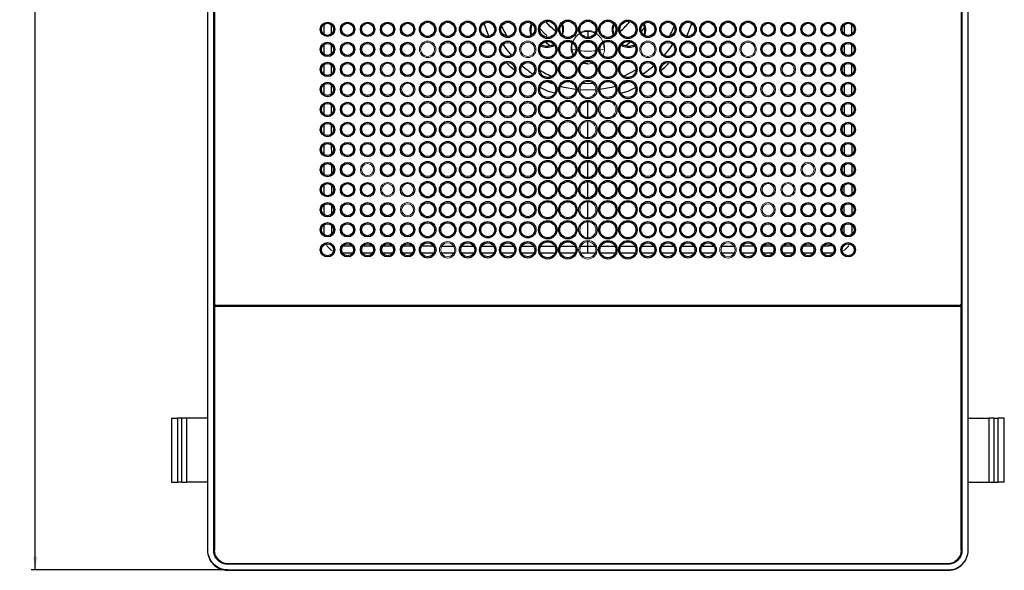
# Model space of a CAD drawing. Header units: millimetres. Extents: x -69 to 684, y -95 to 792.
# Tile 15 of 25: x -69 to 177, y 472 to 610. Entities that reach past the tile are written whole.
import ezdxf

# ---------------------------------------------------------------- set-up
doc = ezdxf.new("R2010")
doc.units = ezdxf.units.MM
doc.layers.add('DRAWINGS', color=7, linetype='Continuous')
doc.styles.add('SLDTEXTSTYLE0', font='TXT', dxfattribs={"width": 0.75})
doc.dimstyles.new('SLDDIMSTYLE0', dxfattribs={"dimtxt": 3.5, "dimasz": 3.302, "dimexe": 0, "dimexo": 0.0625, "dimgap": 0.875, "dimtad": 0, "dimtih": 1, "dimtoh": 1, "dimdec": 0, "dimrnd": 1e-09, "dimzin": 12, "dimdsep": 46, "dimtxsty": 'SLDTEXTSTYLE0', "dimsah": 1, "dimcen": 0.09, "dimadec": 0, "dimazin": 3, "dimtfac": 1, "dimtdec": 0, "dimtofl": 0, "dimtmove": 0, "dimatfit": 3, "dimfxl": 0, "dimfrac": 2, "dimtolj": 1, "dimtzin": 12, "dimarcsym": 0})

# ---------------------------------------------------------------- blocks, each defined once
blk = doc.blocks.new('_D_3')
at = {"layer": 'DRAWINGS'}
for p, q in [((-17.88, 762.31), (-65.9, 762.31)), ((-64.9, 762.31), (-64.9, 633.35)), ((-64.9, 472.55), (-64.9, 627.79)), ((-17.88, 472.55), (-65.9, 472.55))]:
    blk.add_line(p, q, dxfattribs=at)
for points in [[(-64.9, 762.31), (-65.4, 759.01), (-64.39, 759.01)], [(-64.9, 472.55), (-64.39, 475.86), (-65.4, 475.86)]]:
    blk.add_solid(points, dxfattribs=at)
at = {"layer": 'DRAWINGS', "insert": (-68.77, 632.3), "char_height": 3.5, "attachment_point": 1, "style": 'SLDTEXTSTYLE0'}
blk.add_mtext('290', dxfattribs=at)

msp = doc.modelspace()

# ---------------------------------------------------------------- linework, layer by layer
at = {"color": 7, "linetype": 'Continuous', "lineweight": 25}
for p, q in [((-21.88, 757.4), (-21.88, 477.47)), ((-20.33, 477.43), (-20.33, 757.43)), ((166.51, 757.43), (166.51, 477.43)), ((167.97, 757.4), (167.97, 477.47)), ((168.05, 477.47), (168.05, 757.4)), ((-20.11, 695.83), (-20.11, 539.03)), ((166.29, 695.83), (166.29, 539.03)), ((165.79, 538.53), (-19.61, 538.53)), ((-11.07, 538.53), (-11.07, 538.28)), ((-9.7, 538.28), (-9.7, 538.53)), ((2.16, 538.53), (2.16, 538.28)), ((4.01, 538.28), (4.01, 538.53)), ((18.86, 538.53), (18.86, 538.28)), ((20.71, 538.28), (20.71, 538.53)), ((33.86, 538.53), (33.86, 538.28)), ((35.71, 538.28), (35.71, 538.53)), ((46.09, 538.28), (46.09, 538.53)), ((48.09, 538.53), (48.09, 538.28)), ((48.1, 538.53), (48.1, 538.28)), ((98.09, 538.28), (98.09, 538.53)), ((100.09, 538.53), (100.09, 538.28)), ((110.46, 538.53), (110.46, 538.28)), ((112.31, 538.28), (112.31, 538.53)), ((125.46, 538.53), (125.46, 538.28)), ((127.31, 538.28), (127.31, 538.53)), ((142.16, 538.53), (142.16, 538.28)), ((144.01, 538.28), (144.01, 538.53)), ((155.88, 538.53), (155.88, 538.28)), ((157.25, 538.28), (157.25, 538.53)), ((166.29, 538.28), (-20.11, 538.28)), ((-20.11, 538.28), (-20.11, 477.48)), ((166.29, 477.48), (166.29, 538.28)), ((-30.9, 510.43), (-30.9, 494.43)), ((-30.9, 510.43), (-29.35, 510.43)), ((-29.35, 510.43), (-29.35, 494.43)), ((-28.25, 510.43), (-29.35, 510.43)), ((-28.25, 494.43), (-28.25, 510.43)), ((-27.09, 510.43), (-28.25, 510.43)), ((-27.09, 510.43), (-27.09, 494.43)), ((-21.88, 510.43), (-27.09, 510.43)), ((-20.16, 510.43), (-20.31, 510.43)), ((166.34, 510.43), (166.49, 510.43)), ((168.05, 510.43), (173.27, 510.43)), ((173.27, 494.43), (173.27, 510.43)), ((174.43, 510.43), (173.27, 510.43)), ((174.43, 510.43), (174.43, 494.43)), ((174.43, 510.43), (175.53, 510.43)), ((175.53, 494.43), (175.53, 510.43)), ((177.07, 510.43), (175.53, 510.43)), ((177.07, 494.43), (177.07, 510.43)), ((-30.9, 494.43), (-29.35, 494.43)), ((-28.25, 494.43), (-29.35, 494.43)), ((-28.25, 494.43), (-27.09, 494.43)), ((-21.88, 494.43), (-27.09, 494.43)), ((-20.16, 494.43), (-20.31, 494.43)), ((166.34, 494.43), (166.49, 494.43)), ((168.05, 494.43), (173.27, 494.43)), ((173.27, 494.43), (174.43, 494.43)), ((174.43, 494.43), (175.53, 494.43)), ((177.07, 494.43), (175.53, 494.43)), ((-21.79, 477.47), (-21.88, 477.47)), ((-20.33, 477.43), (-20.31, 477.43)), ((166.49, 477.43), (166.51, 477.43)), ((167.97, 477.47), (168.05, 477.47)), ((-16.91, 474.01), (-16.91, 474.03)), ((163.09, 474.01), (-16.91, 474.01)), ((-16.88, 472.55), (-16.88, 472.47)), ((-16.88, 472.47), (163.06, 472.47)), ((-16.81, 474.18), (162.99, 474.18)), ((163.06, 472.47), (163.06, 472.55)), ((163.09, 474.01), (163.09, 474.03))]:
    msp.add_line(p, q, dxfattribs=at)
at = {"color": 144, "linetype": 'Continuous', "lineweight": 18}
for p, q in [((-21.79, 477.47), (-21.79, 757.4)), ((-20.16, 757.4), (-20.16, 477.47)), ((166.34, 477.47), (166.34, 757.4)), ((-20.31, 539.2), (-20.31, 695.66)), ((166.49, 695.66), (166.49, 539.2)), ((62.82, 605.87), (62.64, 605.52)), ((61.85, 603.98), (61.56, 603.44)), ((71.83, 598.97), (73.09, 598.73)), ((73.09, 598.93), (71.97, 599.09)), ((73.09, 598.73), (74.31, 598.96)), ((-20.31, 477.43), (-20.31, 539.2)), ((-20.31, 539.2), (-20.31, 539.2)), ((-19.91, 538.63), (-19.91, 538.28)), ((-8.96, 538.53), (-8.96, 538.28)), ((1.92, 538.28), (1.92, 538.53)), ((11.59, 538.28), (11.59, 538.53)), ((21.93, 538.28), (21.92, 538.53)), ((32.66, 538.53), (32.65, 538.28)), ((113.53, 538.28), (113.52, 538.53)), ((124.26, 538.53), (124.25, 538.28)), ((134.59, 538.28), (134.59, 538.53)), ((140.84, 538.28), (140.75, 538.53)), ((144.26, 538.53), (144.26, 538.28)), ((155.14, 538.28), (155.14, 538.53)), ((166.09, 538.28), (166.09, 538.63)), ((166.49, 539.2), (166.49, 539.2)), ((166.49, 539.2), (166.49, 477.43)), ((-20.16, 477.47), (-20.31, 477.47)), ((-20.15, 476.5), (-20.31, 477.43)), ((166.34, 477.47), (166.49, 477.47)), ((-16.91, 474.03), (-18.35, 474.35)), ((163.09, 474.03), (-16.91, 474.03)), ((-16.88, 474.18), (-16.88, 474.03)), ((-16.88, 474.18), (163.06, 474.18)), ((163.06, 472.55), (-16.88, 472.55)), ((163.06, 473.98), (164.35, 474.23)), ((163.06, 474.03), (163.06, 474.18))]:
    msp.add_line(p, q, dxfattribs=at)
at = {"color": 8, "linetype": 'Continuous', "lineweight": 25}
for p, q in [((7.22, 606.25), (7.22, 608.63)), ((9.02, 608.57), (9.02, 606.28)), ((48.38, 605.74), (47.16, 608.88)), ((51.53, 608.22), (52.82, 605.73)), ((97.79, 605.74), (99.02, 608.88)), ((137.16, 606.28), (137.16, 608.57)), ((138.96, 608.63), (138.96, 606.25)), ((73.09, 607), (73.09, 605.43)), ((9.02, 603.57), (9.02, 601.28)), ((73.09, 604.43), (73.09, 604.23)), ((137.16, 601.28), (137.16, 603.57)), ((138.96, 603.63), (138.96, 601.25)), ((7.22, 596.25), (7.22, 598.63)), ((9.02, 598.57), (9.02, 596.28)), ((137.16, 596.28), (137.16, 598.57)), ((138.96, 598.63), (138.96, 596.25)), ((82.07, 595.75), (85.05, 597.3)), ((7.22, 591.25), (7.22, 593.63)), ((9.02, 593.57), (9.03, 591.28)), ((63.04, 592), (61.19, 592.9)), ((71.94, 594.04), (73.09, 593.93)), ((73.09, 593.93), (74.23, 594.04)), ((83.14, 592), (84.99, 592.9)), ((137.16, 591.28), (137.16, 593.57)), ((138.96, 593.63), (138.96, 591.25)), ((64.82, 591.49), (63.04, 592)), ((73.09, 592.25), (71.09, 592.33)), ((75.09, 592.33), (73.09, 592.25)), ((81.36, 591.49), (83.14, 592)), ((7.22, 586.25), (7.22, 588.63)), ((9.03, 588.56), (9.03, 586.29)), ((73.09, 585.43), (73.09, 589.43)), ((137.15, 586.29), (137.15, 588.57)), ((138.96, 588.63), (138.96, 586.25)), ((7.22, 581.25), (7.22, 583.63)), ((9.03, 583.56), (9.03, 581.29)), ((73.09, 580.43), (73.09, 584.43)), ((137.15, 581.29), (137.15, 583.56)), ((7.21, 576.25), (7.21, 578.63)), ((9.03, 578.56), (9.04, 576.29)), ((73.09, 575.43), (73.09, 579.43)), ((137.14, 576.29), (137.14, 578.56)), ((7.21, 571.25), (7.21, 573.63)), ((9.04, 573.55), (9.04, 571.3)), ((73.09, 570.43), (73.09, 574.43)), ((137.14, 571.3), (137.14, 573.55)), ((7.21, 566.25), (7.21, 568.63)), ((9.05, 568.55), (9.05, 566.3)), ((73.09, 565.43), (73.09, 569.43)), ((137.13, 566.3), (137.13, 568.55)), ((138.97, 568.63), (138.97, 566.25)), ((7.21, 561.25), (7.21, 563.62)), ((9.05, 563.54), (9.06, 561.3)), ((73.09, 560.43), (73.09, 564.43)), ((137.12, 561.3), (137.13, 563.54)), ((7.21, 556.26), (7.21, 558.62)), ((9.06, 558.54), (9.06, 557.32)), ((73.09, 555.43), (73.09, 559.43)), ((137.12, 557.32), (137.12, 558.54)), ((138.97, 558.62), (138.97, 556.26)), ((9.06, 557.32), (9.07, 556.32)), ((137.11, 556.32), (137.12, 557.32)), ((11.99, 553.41), (12.98, 553.4)), ((12.98, 553.4), (14.22, 553.4)), ((16.98, 553.4), (19.23, 553.4)), ((21.97, 553.39), (24.24, 553.39)), ((26.97, 553.38), (29.24, 553.38)), ((36.31, 553.37), (39.88, 553.37)), ((41.65, 553.37), (44.54, 553.37)), ((51.64, 553.36), (54.54, 553.36)), ((56.64, 553.36), (59.54, 553.36)), ((61.33, 553.36), (64.82, 553.36)), ((66.32, 553.36), (69.82, 553.35)), ((71.02, 553.35), (73.09, 553.35)), ((73.09, 553.35), (73.09, 554.73)), ((73.09, 553.35), (75.19, 553.35)), ((76.36, 553.35), (79.85, 553.36)), ((81.36, 553.36), (84.85, 553.36)), ((86.64, 553.36), (89.54, 553.36)), ((91.64, 553.36), (94.54, 553.36)), ((96.64, 553.37), (99.54, 553.37)), ((101.64, 553.37), (104.53, 553.37)), ((111.65, 553.38), (114.53, 553.38)), ((116.94, 553.38), (119.21, 553.38)), ((121.94, 553.39), (124.21, 553.39)), ((126.95, 553.39), (129.2, 553.4)), ((131.96, 553.4), (133.2, 553.4)), ((14.27, 551.55), (11.91, 551.55)), ((24.27, 551.55), (21.9, 551.55)), ((44.57, 551.56), (41.61, 551.56)), ((49.57, 551.56), (46.61, 551.56)), ((54.57, 551.56), (51.61, 551.56)), ((59.57, 551.56), (56.61, 551.56)), ((64.87, 551.56), (61.33, 551.56)), ((69.87, 551.56), (66.33, 551.56)), ((73.09, 551.56), (70.99, 551.56)), ((75.18, 551.56), (73.09, 551.56)), ((79.85, 551.56), (76.31, 551.56)), ((84.85, 551.56), (81.31, 551.56)), ((94.57, 551.56), (91.61, 551.56)), ((99.57, 551.56), (96.61, 551.56)), ((104.57, 551.56), (101.61, 551.56)), ((114.56, 551.56), (111.61, 551.56)), ((119.28, 551.55), (116.91, 551.55)), ((124.28, 551.55), (121.91, 551.55)), ((129.28, 551.55), (126.91, 551.55)), ((134.27, 551.55), (131.91, 551.55)), ((-13.83, 538.53), (-13.83, 538.28)), ((-11.83, 538.28), (-11.83, 538.53)), ((4.23, 538.53), (4.24, 538.28)), ((17.66, 538.53), (17.65, 538.28)), ((20.92, 538.53), (20.92, 538.28)), ((35.92, 538.53), (35.92, 538.28)), ((36.93, 538.28), (36.92, 538.53)), ((109.26, 538.53), (109.25, 538.28)), ((112.52, 538.53), (112.52, 538.28)), ((127.52, 538.53), (127.52, 538.28)), ((128.53, 538.28), (128.52, 538.53)), ((158.01, 538.53), (158.01, 538.28)), ((160.01, 538.28), (160.01, 538.53))]:
    msp.add_line(p, q, dxfattribs=at)
at = {"color": 8, "linetype": 'Continuous', "lineweight": 25, "flags": 128}
for points in [[(49.76, 607.94), (49.75, 607.97), (49.65, 608.22)], [(96.53, 608.22), (96.43, 607.97), (96.42, 607.94)], [(54.04, 600.96), (52.63, 602.75), (51.94, 603.75)], [(94.23, 603.75), (93.55, 602.75), (92.14, 600.96)], [(64.62, 593.71), (64.32, 593.82), (62.86, 594.42)], [(70.09, 592.43), (67.17, 592.95), (66.24, 593.2)], [(79.94, 593.2), (79, 592.95), (76.09, 592.43)], [(83.32, 594.42), (81.86, 593.82), (81.56, 593.71)], [(138.97, 578.63), (138.97, 576.35), (138.97, 576.25)], [(138.97, 573.63), (138.97, 572.89), (138.97, 571.25)], [(138.97, 563.62), (138.97, 563.01), (138.97, 561.25)], [(134.19, 553.42), (133.56, 553.41), (133.29, 553.4), (133.22, 553.4), (133.2, 553.4), (133.2, 553.4), (133.2, 553.4), (133.2, 553.4)], [(19.27, 551.55), (18.66, 551.55), (16.9, 551.55)], [(29.27, 551.55), (28.55, 551.55), (26.9, 551.55)], [(34.57, 551.56), (32.01, 551.56), (31.62, 551.56)], [(109.93, 551.56), (109.86, 551.56), (106.28, 551.56)]]:
    msp.add_lwpolyline(points, dxfattribs=at)
at = {"color": 7, "linetype": 'Continuous', "lineweight": 25, "flags": 128}
for points in [[(65.04, 606.97), (63.68, 608.17), (62.63, 609.38)], [(87.25, 608.03), (86.87, 607.47), (86.43, 606.89)], [(62.84, 603.18), (61.66, 603.36), (61.37, 603.46)], [(63.69, 603.27), (62.74, 603.94), (62.32, 604.28)], [(64.69, 603.63), (64.02, 603.36), (62.84, 603.18)], [(73.91, 604.26), (73.49, 604.24), (72.27, 604.26)], [(83.34, 603.18), (82.16, 603.36), (81.49, 603.63)], [(83.86, 604.28), (83.44, 603.94), (82.49, 603.27)], [(84.81, 603.46), (84.52, 603.36), (83.34, 603.18)]]:
    msp.add_lwpolyline(points, dxfattribs=at)
at = {"color": 144, "linetype": 'Continuous', "lineweight": 18, "flags": 128}
for points in [[(69.11, 602.49), (69.4, 602.42), (70.08, 602.27)], [(76.1, 602.27), (76.77, 602.42), (77.22, 602.54)]]:
    msp.add_lwpolyline(points, dxfattribs=at)
at = {"color": 7, "linetype": 'Continuous', "lineweight": 25}
for centre, radius in [((63.09, 607.43), 2.3), ((68.09, 607.43), 2.3), ((73.09, 607.43), 2.3), ((78.09, 607.43), 2.3), ((83.09, 607.43), 2.3), ((8.09, 607.43), 1.8), ((8.09, 607.43), 1.5), ((13.09, 607.43), 1.8), ((13.09, 607.43), 1.5), ((18.09, 607.43), 1.8), ((18.09, 607.43), 1.5), ((23.09, 607.43), 1.8), ((23.09, 607.43), 1.5), ((28.09, 607.43), 1.8), ((28.09, 607.43), 1.5), ((33.09, 607.43), 2.05), ((33.09, 607.43), 1.75), ((38.09, 607.43), 2.05), ((38.09, 607.43), 1.75), ((43.09, 607.43), 2.05), ((43.09, 607.43), 1.75), ((48.09, 607.43), 2.05), ((48.09, 607.43), 1.75), ((53.09, 607.43), 2.05), ((53.09, 607.43), 1.75), ((58.09, 607.43), 2.05), ((58.09, 607.43), 1.75), ((63.09, 607.43), 2), ((68.09, 607.43), 2), ((73.09, 607.43), 2), ((78.09, 607.43), 2), ((83.09, 607.43), 2), ((88.09, 607.43), 2.05), ((88.09, 607.43), 1.75), ((93.09, 607.43), 2.05), ((93.09, 607.43), 1.75), ((98.09, 607.43), 2.05), ((98.09, 607.43), 1.75), ((103.09, 607.43), 2.05), ((103.09, 607.43), 1.75), ((108.09, 607.43), 2.05), ((108.09, 607.43), 1.75), ((113.09, 607.43), 2.05), ((113.09, 607.43), 1.75), ((118.09, 607.43), 1.8), ((118.09, 607.43), 1.5), ((123.09, 607.43), 1.8), ((123.09, 607.43), 1.5), ((128.09, 607.43), 1.8), ((128.09, 607.43), 1.5), ((133.09, 607.43), 1.8), ((133.09, 607.43), 1.5), ((138.09, 607.43), 1.8), ((138.09, 607.43), 1.5), ((8.09, 602.43), 1.8), ((8.09, 602.43), 1.5), ((13.09, 602.43), 1.8), ((13.09, 602.43), 1.5), ((18.09, 602.43), 1.8), ((18.09, 602.43), 1.5), ((23.09, 602.43), 1.8), ((23.09, 602.43), 1.5), ((28.09, 602.43), 1.8), ((28.09, 602.43), 1.5), ((38.09, 602.43), 2.05), ((38.09, 602.43), 1.75), ((43.09, 602.43), 2.05), ((43.09, 602.43), 1.75), ((48.09, 602.43), 2.05), ((48.09, 602.43), 1.75), ((53.09, 602.43), 2.05), ((53.09, 602.43), 1.75), ((63.09, 602.43), 2.3), ((63.09, 602.43), 2), ((68.09, 602.43), 2.3), ((68.09, 602.43), 2), ((73.09, 602.43), 2.3), ((73.09, 602.43), 2), ((78.09, 602.43), 2.3), ((78.09, 602.43), 2), ((83.09, 602.43), 2.3), ((83.09, 602.43), 2), ((93.09, 602.43), 2.05), ((93.09, 602.43), 1.75), ((98.09, 602.43), 2.05), ((98.09, 602.43), 1.75), ((103.09, 602.43), 2.05), ((103.09, 602.43), 1.75), ((108.09, 602.43), 2.05), ((108.09, 602.43), 1.75), ((118.09, 602.43), 1.8), ((118.09, 602.43), 1.5), ((123.09, 602.43), 1.8), ((123.09, 602.43), 1.5), ((128.09, 602.43), 1.8), ((128.09, 602.43), 1.5), ((133.09, 602.43), 1.8), ((133.09, 602.43), 1.5), ((138.09, 602.43), 1.8), ((138.09, 602.43), 1.5), ((8.09, 597.43), 1.8), ((8.09, 597.43), 1.5), ((13.09, 597.43), 1.8), ((13.09, 597.43), 1.5), ((18.09, 597.43), 1.8), ((18.09, 597.43), 1.5), ((23.09, 597.43), 1.8), ((28.09, 597.43), 1.8), ((28.09, 597.43), 1.5), ((33.09, 597.43), 2.05), ((33.09, 597.43), 1.75), ((38.09, 597.43), 2.05), ((38.09, 597.43), 1.75), ((43.09, 597.43), 2.05), ((43.09, 597.43), 1.75), ((48.09, 597.43), 2.05), ((48.09, 597.43), 1.75), ((53.09, 597.43), 2.05), ((53.09, 597.43), 1.75), ((58.09, 597.43), 2.05), ((58.09, 597.43), 1.75), ((63.09, 597.43), 2.3), ((63.09, 597.43), 2), ((68.09, 597.43), 2.3), ((68.09, 597.43), 2), ((73.09, 597.43), 2.3), ((73.09, 597.43), 2), ((78.09, 597.43), 2.3), ((78.09, 597.43), 2), ((83.09, 597.43), 2.3), ((83.09, 597.43), 2), ((88.09, 597.43), 2.05), ((88.09, 597.43), 1.75), ((93.09, 597.43), 2.05), ((93.09, 597.43), 1.75), ((98.09, 597.43), 2.05), ((98.09, 597.43), 1.75), ((103.09, 597.43), 2.05), ((103.09, 597.43), 1.75), ((108.09, 597.43), 2.05), ((108.09, 597.43), 1.75), ((113.09, 597.43), 2.05), ((113.09, 597.43), 1.75), ((118.09, 597.43), 1.8), ((118.09, 597.43), 1.5), ((123.09, 597.43), 1.8), ((128.09, 597.43), 1.8), ((128.09, 597.43), 1.5), ((133.09, 597.43), 1.8), ((133.09, 597.43), 1.5), ((138.09, 597.43), 1.8), ((138.09, 597.43), 1.5), ((8.09, 592.43), 1.8), ((8.09, 592.43), 1.5), ((13.09, 592.43), 1.8), ((13.09, 592.43), 1.5), ((18.09, 592.43), 1.8), ((18.09, 592.43), 1.5), ((23.09, 592.43), 1.8), ((23.09, 592.43), 1.5), ((28.09, 592.43), 1.8), ((33.09, 592.43), 2.05), ((33.09, 592.43), 1.75), ((38.09, 592.43), 2.05), ((38.09, 592.43), 1.75), ((43.09, 592.43), 2.05), ((43.09, 592.43), 1.75), ((48.09, 592.43), 2.05), ((48.09, 592.43), 1.75), ((53.09, 592.43), 2.05), ((53.09, 592.43), 1.75), ((58.09, 592.43), 2.05), ((58.09, 592.43), 1.75), ((63.09, 592.43), 2.3), ((63.09, 592.43), 2), ((68.09, 592.43), 2.3), ((68.09, 592.43), 2), ((73.09, 592.43), 2.3), ((78.09, 592.43), 2.3), ((78.09, 592.43), 2), ((83.09, 592.43), 2.3), ((83.09, 592.43), 2), ((88.09, 592.43), 2.05), ((88.09, 592.43), 1.75), ((93.09, 592.43), 2.05), ((93.09, 592.43), 1.75), ((98.09, 592.43), 2.05), ((98.09, 592.43), 1.75), ((103.09, 592.43), 2.05), ((103.09, 592.43), 1.75), ((108.09, 592.43), 2.05), ((108.09, 592.43), 1.75), ((113.09, 592.43), 2.05), ((113.09, 592.43), 1.75), ((118.09, 592.43), 1.8), ((123.09, 592.43), 1.8), ((123.09, 592.43), 1.5), ((128.09, 592.43), 1.8), ((128.09, 592.43), 1.5), ((133.09, 592.43), 1.8), ((133.09, 592.43), 1.5), ((138.09, 592.43), 1.8), ((138.09, 592.43), 1.5), ((8.09, 587.43), 1.8), ((8.09, 587.43), 1.5), ((13.09, 587.43), 1.8), ((13.09, 587.43), 1.5), ((18.09, 587.43), 1.8), ((18.09, 587.43), 1.5), ((23.09, 587.43), 1.8), ((23.09, 587.43), 1.5), ((28.09, 587.43), 1.8), ((28.09, 587.43), 1.5), ((33.09, 587.43), 2.05), ((33.09, 587.43), 1.75), ((38.09, 587.43), 2.05), ((38.09, 587.43), 1.75), ((43.09, 587.43), 2.05), ((43.09, 587.43), 1.75), ((48.09, 587.43), 2.05), ((48.09, 587.43), 1.75), ((53.09, 587.43), 2.05), ((53.09, 587.43), 1.75), ((58.09, 587.43), 2.05), ((58.09, 587.43), 1.75), ((63.09, 587.43), 2.3), ((63.09, 587.43), 2), ((68.09, 587.43), 2.3), ((73.09, 587.43), 2.3), ((73.09, 587.43), 2), ((78.09, 587.43), 2.3), ((83.09, 587.43), 2.3), ((83.09, 587.43), 2), ((88.09, 587.43), 2.05), ((88.09, 587.43), 1.75), ((93.09, 587.43), 2.05), ((93.09, 587.43), 1.75), ((98.09, 587.43), 2.05), ((98.09, 587.43), 1.75), ((103.09, 587.43), 2.05), ((103.09, 587.43), 1.75), ((108.09, 587.43), 2.05), ((108.09, 587.43), 1.75), ((113.09, 587.43), 2.05), ((113.09, 587.43), 1.75), ((118.09, 587.43), 1.8), ((118.09, 587.43), 1.5), ((123.09, 587.43), 1.8), ((123.09, 587.43), 1.5), ((128.09, 587.43), 1.8), ((128.09, 587.43), 1.5), ((133.09, 587.43), 1.8), ((133.09, 587.43), 1.5), ((138.09, 587.43), 1.8), ((138.09, 587.43), 1.5), ((8.09, 582.43), 1.8), ((8.09, 582.43), 1.5), ((13.09, 582.43), 1.8), ((13.09, 582.43), 1.5), ((18.09, 582.43), 1.8), ((18.09, 582.43), 1.5), ((23.09, 582.43), 1.8), ((23.09, 582.43), 1.5), ((28.09, 582.43), 1.8), ((28.09, 582.43), 1.5), ((33.09, 582.43), 2.05), ((33.09, 582.43), 1.75), ((38.09, 582.43), 2.05), ((38.09, 582.43), 1.75), ((43.09, 582.43), 2.05), ((43.09, 582.43), 1.75), ((48.09, 582.43), 2.05), ((48.09, 582.43), 1.75), ((53.09, 582.43), 2.05), ((53.09, 582.43), 1.75), ((58.09, 582.43), 2.05), ((58.09, 582.43), 1.75), ((63.09, 582.43), 2.3), ((63.09, 582.43), 2), ((68.09, 582.43), 2.3), ((68.09, 582.43), 2), ((73.09, 582.43), 2.3), ((78.09, 582.43), 2.3), ((78.09, 582.43), 2), ((83.09, 582.43), 2.3), ((83.09, 582.43), 2), ((88.09, 582.43), 2.05), ((88.09, 582.43), 1.75), ((93.09, 582.43), 2.05), ((93.09, 582.43), 1.75), ((98.09, 582.43), 2.05), ((98.09, 582.43), 1.75), ((103.09, 582.43), 2.05), ((103.09, 582.43), 1.75), ((108.09, 582.43), 2.05), ((108.09, 582.43), 1.75), ((113.09, 582.43), 2.05), ((113.09, 582.43), 1.75), ((118.09, 582.43), 1.8), ((118.09, 582.43), 1.5), ((123.09, 582.43), 1.8), ((123.09, 582.43), 1.5), ((128.09, 582.43), 1.8), ((128.09, 582.43), 1.5), ((133.09, 582.43), 1.8), ((133.09, 582.43), 1.5), ((138.09, 582.43), 1.8), ((138.09, 582.43), 1.5), ((8.09, 577.43), 1.8), ((8.09, 577.43), 1.5), ((13.09, 577.43), 1.8), ((13.09, 577.43), 1.5), ((18.09, 577.43), 1.8), ((18.09, 577.43), 1.5), ((23.09, 577.43), 1.8), ((23.09, 577.43), 1.5), ((28.09, 577.43), 1.8), ((28.09, 577.43), 1.5), ((33.09, 577.43), 2.05), ((33.09, 577.43), 1.75), ((38.09, 577.43), 2.05), ((38.09, 577.43), 1.75), ((43.09, 577.43), 2.05), ((43.09, 577.43), 1.75), ((48.09, 577.43), 2.05), ((48.09, 577.43), 1.75), ((53.09, 577.43), 2.05), ((53.09, 577.43), 1.75), ((58.09, 577.43), 2.05), ((58.09, 577.43), 1.75), ((63.09, 577.43), 2.3), ((63.09, 577.43), 2), ((68.09, 577.43), 2.3), ((68.09, 577.43), 2), ((73.09, 577.43), 2.3), ((73.09, 577.43), 2), ((78.09, 577.43), 2.3), ((78.09, 577.43), 2), ((83.09, 577.43), 2.3), ((83.09, 577.43), 2), ((88.09, 577.43), 2.05), ((88.09, 577.43), 1.75), ((93.09, 577.43), 2.05), ((93.09, 577.43), 1.75), ((98.09, 577.43), 2.05), ((98.09, 577.43), 1.75), ((103.09, 577.43), 2.05), ((103.09, 577.43), 1.75), ((108.09, 577.43), 2.05), ((108.09, 577.43), 1.75), ((113.09, 577.43), 2.05), ((113.09, 577.43), 1.75), ((118.09, 577.43), 1.8), ((118.09, 577.43), 1.5), ((123.09, 577.43), 1.8), ((123.09, 577.43), 1.5), ((128.09, 577.43), 1.8), ((128.09, 577.43), 1.5), ((133.09, 577.43), 1.8), ((133.09, 577.43), 1.5), ((138.09, 577.43), 1.8), ((138.09, 577.43), 1.5), ((8.09, 572.43), 1.8), ((8.09, 572.43), 1.5), ((13.09, 572.43), 1.8), ((13.09, 572.43), 1.5), ((23.09, 572.43), 1.8), ((23.09, 572.43), 1.5), ((28.09, 572.43), 1.8), ((28.09, 572.43), 1.5), ((33.09, 572.43), 2.05), ((33.09, 572.43), 1.75), ((38.09, 572.43), 2.05), ((38.09, 572.43), 1.75), ((43.09, 572.43), 2.05), ((43.09, 572.43), 1.75), ((48.09, 572.43), 2.05), ((48.09, 572.43), 1.75), ((53.09, 572.43), 2.05), ((53.09, 572.43), 1.75), ((58.09, 572.43), 2.05), ((58.09, 572.43), 1.75), ((63.09, 572.43), 2.3), ((63.09, 572.43), 2), ((68.09, 572.43), 2.3), ((68.09, 572.43), 2), ((73.09, 572.43), 2.3), ((73.09, 572.43), 2), ((78.09, 572.43), 2.3), ((78.09, 572.43), 2), ((83.09, 572.43), 2.3), ((83.09, 572.43), 2), ((88.09, 572.43), 2.05), ((88.09, 572.43), 1.75), ((93.09, 572.43), 2.05), ((93.09, 572.43), 1.75), ((98.09, 572.43), 2.05), ((98.09, 572.43), 1.75), ((103.09, 572.43), 2.05), ((103.09, 572.43), 1.75), ((108.09, 572.43), 2.05), ((108.09, 572.43), 1.75), ((113.09, 572.43), 2.05), ((113.09, 572.43), 1.75), ((118.09, 572.43), 1.8), ((118.09, 572.43), 1.5), ((123.09, 572.43), 1.8), ((123.09, 572.43), 1.5), ((133.09, 572.43), 1.8), ((133.09, 572.43), 1.5), ((138.09, 572.43), 1.8), ((138.09, 572.43), 1.5), ((8.09, 567.43), 1.8), ((8.09, 567.43), 1.5), ((13.09, 567.43), 1.8), ((13.09, 567.43), 1.5), ((18.09, 567.43), 1.8), ((18.09, 567.43), 1.5), ((28.09, 567.43), 1.8), ((33.09, 567.43), 2.05), ((33.09, 567.43), 1.75), ((38.09, 567.43), 2.05), ((38.09, 567.43), 1.75), ((43.09, 567.43), 2.05), ((43.09, 567.43), 1.75), ((48.09, 567.43), 2.05), ((48.09, 567.43), 1.75), ((53.09, 567.43), 2.05), ((53.09, 567.43), 1.75), ((58.09, 567.43), 2.05), ((58.09, 567.43), 1.75), ((63.09, 567.43), 2.3), ((63.09, 567.43), 2), ((68.09, 567.43), 2.3), ((68.09, 567.43), 2), ((73.09, 567.43), 2.3), ((73.09, 567.43), 2), ((78.09, 567.43), 2.3), ((78.09, 567.43), 2), ((83.09, 567.43), 2.3), ((83.09, 567.43), 2), ((88.09, 567.43), 2.05), ((88.09, 567.43), 1.75), ((93.09, 567.43), 2.05), ((93.09, 567.43), 1.75), ((98.09, 567.43), 2.05), ((98.09, 567.43), 1.75), ((103.09, 567.43), 2.05), ((103.09, 567.43), 1.75), ((108.09, 567.43), 2.05), ((108.09, 567.43), 1.75), ((113.09, 567.43), 2.05), ((113.09, 567.43), 1.75), ((118.09, 567.43), 1.8), ((128.09, 567.43), 1.8), ((128.09, 567.43), 1.5), ((133.09, 567.43), 1.8), ((133.09, 567.43), 1.5), ((138.09, 567.43), 1.8), ((138.09, 567.43), 1.5), ((8.09, 562.43), 1.8), ((8.09, 562.43), 1.5), ((13.09, 562.43), 1.8), ((13.09, 562.43), 1.5), ((18.09, 562.43), 1.8), ((18.09, 562.43), 1.5), ((23.09, 562.43), 1.8), ((23.09, 562.43), 1.5), ((33.09, 562.43), 2.05), ((33.09, 562.43), 1.75), ((38.09, 562.43), 2.05), ((38.09, 562.43), 1.75), ((43.09, 562.43), 2.05), ((43.09, 562.43), 1.75), ((48.09, 562.43), 2.05), ((48.09, 562.43), 1.75), ((53.09, 562.43), 2.05), ((53.09, 562.43), 1.75), ((58.09, 562.43), 2.05), ((58.09, 562.43), 1.75), ((63.09, 562.43), 2.3), ((63.09, 562.43), 2), ((68.09, 562.43), 2.3), ((68.09, 562.43), 2), ((73.09, 562.43), 2.3), ((78.09, 562.43), 2.3), ((78.09, 562.43), 2), ((83.09, 562.43), 2.3), ((83.09, 562.43), 2), ((88.09, 562.43), 2.05), ((88.09, 562.43), 1.75), ((93.09, 562.43), 2.05), ((93.09, 562.43), 1.75), ((98.09, 562.43), 2.05), ((98.09, 562.43), 1.75), ((103.09, 562.43), 2.05), ((103.09, 562.43), 1.75), ((108.09, 562.43), 2.05), ((108.09, 562.43), 1.75), ((113.09, 562.43), 2.05), ((113.09, 562.43), 1.75), ((123.09, 562.43), 1.8), ((123.09, 562.43), 1.5), ((128.09, 562.43), 1.8), ((128.09, 562.43), 1.5), ((133.09, 562.43), 1.8), ((133.09, 562.43), 1.5), ((138.09, 562.43), 1.8), ((138.09, 562.43), 1.5), ((8.09, 557.43), 1.8), ((8.09, 557.43), 1.5), ((13.09, 557.43), 1.8), ((13.09, 557.43), 1.5), ((18.09, 557.43), 1.8), ((18.09, 557.43), 1.5), ((23.09, 557.43), 1.8), ((23.09, 557.43), 1.5), ((28.09, 557.43), 1.8), ((28.09, 557.43), 1.5), ((33.09, 557.43), 2.05), ((33.09, 557.43), 1.75), ((38.09, 557.43), 2.05), ((38.09, 557.43), 1.75), ((43.09, 557.43), 2.05), ((43.09, 557.43), 1.75), ((48.09, 557.43), 2.05), ((48.09, 557.43), 1.75), ((53.09, 557.43), 2.05), ((53.09, 557.43), 1.75), ((58.09, 557.43), 2.05), ((58.09, 557.43), 1.75), ((63.09, 557.43), 2.3), ((63.09, 557.43), 2), ((68.09, 557.43), 2.3), ((68.09, 557.43), 2), ((73.09, 557.43), 2.3), ((78.09, 557.43), 2.3), ((78.09, 557.43), 2), ((83.09, 557.43), 2.3), ((83.09, 557.43), 2), ((88.09, 557.43), 2.05), ((88.09, 557.43), 1.75), ((93.09, 557.43), 2.05), ((93.09, 557.43), 1.75), ((98.09, 557.43), 2.05), ((98.09, 557.43), 1.75), ((103.09, 557.43), 2.05), ((103.09, 557.43), 1.75), ((108.09, 557.43), 2.05), ((108.09, 557.43), 1.75), ((113.09, 557.43), 2.05), ((113.09, 557.43), 1.75), ((118.09, 557.43), 1.8), ((118.09, 557.43), 1.5), ((123.09, 557.43), 1.8), ((123.09, 557.43), 1.5), ((128.09, 557.43), 1.8), ((128.09, 557.43), 1.5), ((133.09, 557.43), 1.8), ((133.09, 557.43), 1.5), ((138.09, 557.43), 1.8), ((138.09, 557.43), 1.5), ((8.09, 552.43), 1.8), ((8.09, 552.43), 1.5), ((13.09, 552.43), 1.8), ((13.09, 552.43), 1.5), ((18.09, 552.43), 1.8), ((18.09, 552.43), 1.5), ((23.09, 552.43), 1.8), ((23.09, 552.43), 1.5), ((28.09, 552.43), 1.8), ((28.09, 552.43), 1.5), ((33.09, 552.43), 2.05), ((33.09, 552.43), 1.75), ((43.09, 552.43), 2.05), ((43.09, 552.43), 1.75), ((48.09, 552.43), 2.05), ((48.09, 552.43), 1.75), ((53.09, 552.43), 2.05), ((53.09, 552.43), 1.75), ((58.09, 552.43), 2.05), ((58.09, 552.43), 1.75), ((63.09, 552.43), 2.3), ((63.09, 552.43), 2), ((68.09, 552.43), 2.3), ((68.09, 552.43), 2), ((78.09, 552.43), 2.3), ((78.09, 552.43), 2), ((83.09, 552.43), 2.3), ((83.09, 552.43), 2), ((88.09, 552.43), 2.05), ((88.09, 552.43), 1.75), ((93.09, 552.43), 2.05), ((93.09, 552.43), 1.75), ((98.09, 552.43), 2.05), ((98.09, 552.43), 1.75), ((103.09, 552.43), 2.05), ((103.09, 552.43), 1.75), ((113.09, 552.43), 2.05), ((113.09, 552.43), 1.75), ((118.09, 552.43), 1.8), ((118.09, 552.43), 1.5), ((123.09, 552.43), 1.8), ((123.09, 552.43), 1.5), ((128.09, 552.43), 1.8), ((128.09, 552.43), 1.5), ((133.09, 552.43), 1.8), ((133.09, 552.43), 1.5), ((138.09, 552.43), 1.8), ((138.09, 552.43), 1.5)]:
    msp.add_circle(centre, radius, dxfattribs=at)
at = {"color": 144, "linetype": 'Continuous', "lineweight": 18}
for centre, radius in [((33.09, 602.43), 2.05), ((33.09, 602.43), 1.75), ((58.09, 602.43), 2.05), ((58.09, 602.43), 1.75), ((88.09, 602.43), 2.05), ((88.09, 602.43), 1.75), ((113.09, 602.43), 2.05), ((113.09, 602.43), 1.75), ((23.09, 597.43), 1.5), ((123.09, 597.43), 1.5), ((28.09, 592.43), 1.5), ((73.09, 592.43), 2), ((118.09, 592.43), 1.5), ((68.09, 587.43), 2), ((78.09, 587.43), 2), ((73.09, 582.43), 2), ((18.09, 572.43), 1.8), ((18.09, 572.43), 1.5), ((128.09, 572.43), 1.8), ((128.09, 572.43), 1.5), ((23.09, 567.43), 1.8), ((23.09, 567.43), 1.5), ((28.09, 567.43), 1.5), ((118.09, 567.43), 1.5), ((123.09, 567.43), 1.8), ((123.09, 567.43), 1.5), ((28.09, 562.43), 1.8), ((28.09, 562.43), 1.5), ((73.09, 562.43), 2), ((118.09, 562.43), 1.8), ((118.09, 562.43), 1.5), ((73.09, 557.43), 2), ((38.09, 552.43), 2.05), ((38.09, 552.43), 1.75), ((73.09, 552.43), 2.3), ((73.09, 552.43), 2), ((108.09, 552.43), 2.05), ((108.09, 552.43), 1.75)]:
    msp.add_circle(centre, radius, dxfattribs=at)
at = {"color": 7, "linetype": 'Continuous', "lineweight": 25}
for centre, radius, start, end in [((62.84, 607.18), 4, 156.0812, 197.8159), ((62.84, 607.18), 4, 343.2525, 22.2633), ((83.34, 607.18), 4, 157.7367, 196.7475), ((73.09, 617.43), 13.2, 307.5967, 322.4033), ((83.34, 607.18), 4, 342.1841, 23.9188)]:
    msp.add_arc(centre, radius, start, end, dxfattribs=at)
at = {"color": 144, "linetype": 'Continuous', "lineweight": 18}
for centre, radius, start, end in [((73.09, 617.43), 15.46, 219.164, 228.3875), ((73.09, 602.93), 4, 360, 207.7954), ((73.09, 617.43), 15.46, 262.6705, 277.3295), ((-19.61, 539.03), 0.5, 180, 270), ((140.93, 538.07), 1, 12.2515, 27.5292), ((165.79, 539.03), 0.5, 270, 0), ((45.1, 536.88), 1.51, 68.1051, 90.2227), ((101.08, 536.88), 1.51, 89.7773, 111.8949), ((-16.81, 477.48), 3.3, 180, 270), ((162.99, 477.48), 3.3, 270, 0)]:
    msp.add_arc(centre, radius, start, end, dxfattribs=at)
at = {"color": 8, "linetype": 'Continuous', "lineweight": 25}
for start, end in [(229.1549, 237.1053), (302.8947, 310.8451)]:
    msp.add_arc((73.09, 617.43), 25.18, start, end, dxfattribs=at)
for points, knots in [([(59.02, 608.89), (58.99, 608.84), (58.71, 608.32), (58.53, 607.25), (58.77, 606.32), (58.88, 605.9)], [0, 0, 0, 0, 0.061278, 0.575341, 1, 1, 1, 1]), ([(66.8, 605.95), (66.91, 606.35), (67.14, 607.27), (66.97, 608.29), (66.71, 608.79), (66.69, 608.82)], [0, 0, 0, 0, 0.42681, 0.962058, 1, 1, 1, 1]), ([(79.49, 608.82), (79.47, 608.79), (79.21, 608.29), (79.04, 607.27), (79.27, 606.35), (79.38, 605.95)], [0, 0, 0, 0, 0.037942, 0.57319, 1, 1, 1, 1]), ([(87.3, 605.9), (87.41, 606.32), (87.65, 607.25), (87.47, 608.32), (87.19, 608.84), (87.16, 608.89)], [0, 0, 0, 0, 0.424659, 0.938722, 1, 1, 1, 1]), ([(93.45, 605.75), (93.62, 606.04), (94.1, 606.81), (94.44, 607.65), (94.66, 608.18)], [0, 0, 0, 0, 0.36993, 1, 1, 1, 1]), ([(7.22, 601.25), (7.22, 602.02), (7.22, 602.82), (7.22, 603.61), (7.22, 603.63)], [0, 0, 0, 0, 0.976572, 1, 1, 1, 1]), ([(61.29, 603.27), (61.29, 603.27), (61.76, 603.03), (62.3, 603.01), (62.84, 602.98)], [0, 0, 0, 0, 0.0023198, 1, 1, 1, 1]), ([(62.84, 602.98), (63.37, 603.02), (64.05, 603.07), (64.64, 603.4), (64.76, 603.47)], [0, 0, 0, 0, 0.787211, 1, 1, 1, 1]), ([(81.42, 603.47), (81.54, 603.4), (82.13, 603.07), (82.81, 603.02), (83.34, 602.98)], [0, 0, 0, 0, 0.212789, 1, 1, 1, 1]), ([(83.34, 602.98), (83.88, 603.01), (84.42, 603.03), (84.89, 603.27), (84.89, 603.27)], [0, 0, 0, 0, 0.99768, 1, 1, 1, 1]), ([(54.79, 597.21), (54.16, 597.72), (53.45, 598.31), (52.88, 599.04), (52.81, 599.13)], [0, 0, 0, 0, 0.8773622, 1, 1, 1, 1]), ([(91.38, 597.21), (92.01, 597.72), (92.73, 598.31), (93.3, 599.04), (93.37, 599.13)], [0, 0, 0, 0, 0.877362, 1, 1, 1, 1]), ([(61.14, 597.23), (61.51, 597), (62.46, 596.43), (63.47, 596), (64.09, 595.74)], [0, 0, 0, 0, 0.3995, 1, 1, 1, 1]), ([(138.96, 583.63), (138.96, 583.45), (138.96, 582.66), (138.96, 581.86), (138.96, 581.25)], [0, 0, 0, 0, 0.225001, 1, 1, 1, 1]), ([(31.65, 553.38), (31.71, 553.38), (32.67, 553.38), (33.63, 553.38), (34.53, 553.38)], [0, 0, 0, 0, 0.06195, 1, 1, 1, 1]), ([(46.64, 553.36), (46.64, 553.36), (47.61, 553.36), (48.57, 553.36), (49.54, 553.36)], [0, 0, 0, 0, 0.000203, 1, 1, 1, 1]), ([(106.3, 553.37), (106.45, 553.37), (107.64, 553.37), (108.83, 553.37), (109.87, 553.37)], [0, 0, 0, 0, 0.126762, 1, 1, 1, 1]), ([(39.9, 551.56), (39.52, 551.56), (38.3, 551.56), (37.08, 551.56), (36.25, 551.56)], [0, 0, 0, 0, 0.314218, 1, 1, 1, 1]), ([(89.57, 551.56), (88.69, 551.56), (87.71, 551.56), (86.72, 551.56), (86.61, 551.56)], [0, 0, 0, 0, 0.885134, 1, 1, 1, 1]), ([(18.66, 538.28), (18.66, 538.3), (18.66, 538.37), (18.66, 538.46), (18.66, 538.53)], [0, 0, 0, 0, 0.23021, 1, 1, 1, 1]), ([(33.66, 538.28), (33.66, 538.3), (33.66, 538.37), (33.66, 538.46), (33.66, 538.53)], [0, 0, 0, 0, 0.23021, 1, 1, 1, 1]), ([(125.26, 538.28), (125.26, 538.3), (125.26, 538.37), (125.26, 538.46), (125.26, 538.53)], [0, 0, 0, 0, 0.23021, 1, 1, 1, 1]), ([(141.94, 538.28), (141.94, 538.29), (141.94, 538.32), (141.95, 538.44), (141.95, 538.53)], [0, 0, 0, 0, 0.180753, 1, 1, 1, 1])]:
    msp.add_open_spline(points, degree=3, knots=knots, dxfattribs=at)
at = {"color": 144, "linetype": 'Continuous', "lineweight": 18}
for points, knots in [([(73.09, 607.13), (72.55, 607.09), (71.91, 607.04), (71.35, 606.74), (71.25, 606.69)], [0, 0, 0, 0, 0.8275703, 1, 1, 1, 1]), ([(74.94, 606.68), (74.84, 606.73), (74.28, 607.04), (73.63, 607.09), (73.09, 607.13)], [0, 0, 0, 0, 0.177455, 1, 1, 1, 1]), ([(69.12, 604.13), (69.01, 603.73), (68.78, 602.83), (69, 601.69), (69.33, 601.09), (69.41, 600.95)], [0, 0, 0, 0, 0.37083, 0.850418, 1, 1, 1, 1]), ([(76.77, 600.95), (76.85, 601.09), (77.18, 601.69), (77.4, 602.83), (77.16, 603.73), (77.06, 604.13)], [0, 0, 0, 0, 0.149582, 0.62917, 1, 1, 1, 1]), ([(7.74, 553.87), (7.8, 553.76), (7.98, 553.37), (8.48, 552.82), (9.03, 552.32), (9.41, 552.14), (9.52, 552.09)], [0, 0, 0, 0, 0.145706, 0.503029, 0.859887, 1, 1, 1, 1]), ([(136.66, 552.09), (136.77, 552.14), (137.15, 552.32), (137.7, 552.82), (138.2, 553.37), (138.38, 553.76), (138.44, 553.87)], [0, 0, 0, 0, 0.1400351, 0.4969714, 0.8542162, 1, 1, 1, 1]), ([(4.29, 538.28), (4.3, 538.35), (4.32, 538.44), (4.38, 538.52), (4.38, 538.53)], [0, 0, 0, 0, 0.8292282, 1, 1, 1, 1]), ([(110.26, 538.28), (110.26, 538.3), (110.26, 538.37), (110.26, 538.46), (110.26, 538.53)], [0, 0, 0, 0, 0.23021, 1, 1, 1, 1]), ([(163.06, 472.55), (163.12, 472.55), (163.25, 472.56), (163.44, 472.57), (163.63, 472.59), (163.82, 472.61), (164.11, 472.66), (164.48, 472.76), (164.94, 472.92), (165.37, 473.13), (165.93, 473.46), (166.55, 473.97), (167.06, 474.59), (167.39, 475.15), (167.6, 475.58), (167.76, 476.04), (167.87, 476.45), (167.93, 476.82), (167.96, 477.14), (167.97, 477.36), (167.97, 477.47)], [0, 0, 0, 0, 0.024972, 0.049928, 0.074906, 0.099946, 0.125086, 0.187627, 0.250112, 0.312446, 0.375135, 0.500007, 0.624874, 0.687478, 0.749901, 0.812246, 0.874927, 0.916703, 0.958334, 1, 1, 1, 1]), ([(166.49, 477.43), (166.49, 476.99), (166.4, 476.54), (166.06, 475.72), (165.81, 475.34), (165.18, 474.71), (164.8, 474.46), (163.99, 474.12), (163.54, 474.03), (163.09, 474.03)], [0, 0, 0, 0, 0.25, 0.25, 0.5, 0.5, 0.75, 0.75, 1, 1, 1, 1])]:
    msp.add_open_spline(points, degree=3, knots=knots, dxfattribs=at)
at = {"color": 7, "linetype": 'Continuous', "lineweight": 25}
for points, knots in [([(73.09, 551.56), (73.09, 551.61), (73.09, 551.69), (73.09, 551.91), (73.09, 552.06), (73.09, 552.39), (73.09, 552.57), (73.09, 552.96), (73.09, 553.16), (73.09, 553.35)], [0, 0, 0, 0, 0.25, 0.25, 0.5, 0.5, 0.75, 0.75, 1, 1, 1, 1]), ([(98.08, 538.28), (98.08, 538.3), (98.08, 538.36), (98.08, 538.47), (98.08, 538.53)], [0, 0, 0, 0, 0.351929, 1, 1, 1, 1]), ([(-21.88, 477.47), (-21.88, 476.81), (-21.75, 476.16), (-21.24, 474.95), (-20.87, 474.39), (-19.95, 473.47), (-19.39, 473.1), (-18.18, 472.6), (-17.53, 472.47), (-16.88, 472.47)], [0, 0, 0, 0, 0.25, 0.25, 0.5, 0.5, 0.75, 0.75, 1, 1, 1, 1]), ([(-16.88, 472.55), (-17.52, 472.55), (-18.16, 472.68), (-19.35, 473.17), (-19.89, 473.54), (-20.8, 474.45), (-21.17, 474.99), (-21.66, 476.18), (-21.79, 476.82), (-21.79, 477.47)], [0, 0, 0, 0, 0.25, 0.25, 0.5, 0.5, 0.75, 0.75, 1, 1, 1, 1]), ([(-16.91, 474.01), (-16.97, 474.01), (-17.08, 474.01), (-17.25, 474.02), (-17.41, 474.05), (-17.64, 474.08), (-17.91, 474.15), (-18.33, 474.3), (-18.83, 474.57), (-19.35, 475), (-19.77, 475.52), (-20.04, 476.01), (-20.19, 476.44), (-20.27, 476.76), (-20.32, 477.09), (-20.33, 477.32), (-20.33, 477.43)], [0, 0, 0, 0, 0.031198, 0.062468, 0.093887, 0.125531, 0.188281, 0.250686, 0.375628, 0.500159, 0.62533, 0.749787, 0.812216, 0.874945, 0.937577, 1, 1, 1, 1]), ([(163.06, 472.47), (163.71, 472.47), (164.36, 472.6), (165.57, 473.1), (166.13, 473.47), (167.05, 474.39), (167.42, 474.95), (167.92, 476.16), (168.05, 476.81), (168.05, 477.47)], [0, 0, 0, 0, 0.25, 0.25, 0.5, 0.5, 0.75, 0.75, 1, 1, 1, 1]), ([(166.51, 477.43), (166.51, 477.37), (166.51, 477.26), (166.5, 477.1), (166.48, 476.93), (166.44, 476.71), (166.37, 476.44), (166.26, 476.12), (166.11, 475.82), (165.88, 475.43), (165.53, 475), (165.01, 474.57), (164.51, 474.3), (164.09, 474.15), (163.76, 474.07), (163.43, 474.02), (163.2, 474.01), (163.09, 474.01)], [0, 0, 0, 0, 0.031147, 0.062304, 0.093548, 0.124953, 0.187561, 0.250211, 0.312267, 0.374799, 0.499951, 0.624462, 0.749384, 0.811642, 0.874433, 0.937368, 1, 1, 1, 1])]:
    msp.add_open_spline(points, degree=3, knots=knots, dxfattribs=at)

# ---------------------------------------------------------------- dimensions: what is measured, and where the dimension line sits
at = {"layer": 'DRAWINGS'}
dim = msp.add_linear_dim(base=(-64.9, 472.55), p1=(-16.88, 762.31), p2=(-16.88, 472.55), angle=90, dimstyle='SLDDIMSTYLE0', dxfattribs=at)
dim.commit()
dim.dimension.update_dxf_attribs({"geometry": '_D_3', "text_midpoint": (-64.9, 630.57), "dimtype": 160})

doc.saveas('drawing.dxf')
